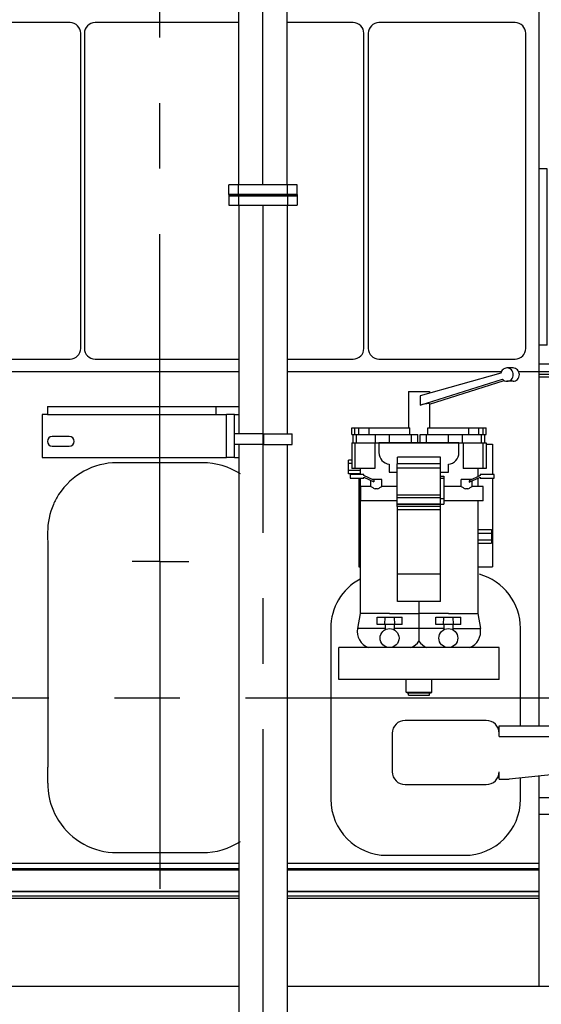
# Model space of a CAD drawing. Header units: millimetres. Extents: x 0 to 1189, y 0 to 841.
# Tile 8 of 160: x 444 to 483, y 254 to 327. Entities that reach past the tile are written whole.
import ezdxf
from ezdxf.enums import TextEntityAlignment as Align

# ---------------------------------------------------------------- set-up
doc = ezdxf.new("R2010")
doc.units = ezdxf.units.MM
doc.header["$LTSCALE"] = 65.395
doc.linetypes.add('CENTER', pattern=[0.6, 0.375, -0.075, 0.075, -0.075])
doc.layers.get('0').update_dxf_attribs({"linetype": 'CONTINUOUS'})
for name, color, linetype in [('1907_060000_TLKGS_KGS_V_ABL1190', 7, 'CONTINUOUS'), ('1907_061000_TLKGS_KGS_V_ABL1191', 7, 'CONTINUOUS'), ('1907_153200_01_ABL1201', 7, 'CONTINUOUS'), ('1907_153200_01_T1_PBL1485', 7, 'CONTINUOUS'), ('1907_153200_84_ABL1435', 7, 'CONTINUOUS'), ('1907_153200_84_T1_PBL1466', 7, 'CONTINUOUS'), ('1907_153700_15_ABL1396', 7, 'CONTINUOUS'), ('1907_153700_15_T1_PBL1398', 7, 'CONTINUOUS'), ('1907_153700_15_T2_PBL1404', 7, 'CONTINUOUS'), ('1907_153700_15_T3_PBL1397', 7, 'CONTINUOUS'), ('1907_153701_05_AC_PBL1400', 7, 'CONTINUOUS'), ('1907_153701_05_AC_PBL1401', 7, 'CONTINUOUS'), ('1997_030000_TLKGS_V_ABL1175', 7, 'CONTINUOUS'), ('1997_100000_TLKGS_V_ABL1176', 7, 'CONTINUOUS'), ('1997_200000_TLKGS_V_ABL1229', 7, 'CONTINUOUS'), ('9M32C_GENSET_GENERATOR_ABL1129', 7, 'CONTINUOUS'), ('EN1092-1-01A-DN80-PN16_PBL1468', 7, 'CONTINUOUS'), ('EN1092-1-01A-DN80-PN16_PBL1469', 7, 'CONTINUOUS'), ('links_23_VBL1126', 7, 'CONTINUOUS'), ('N4011-C128X91_PBL1433', 7, 'CONTINUOUS'), ('N4011-C128X91_PBL1436', 7, 'CONTINUOUS'), ('N4251-B128X90_PBL1434', 7, 'CONTINUOUS')]:
    doc.layers.add(name, color=color, linetype=linetype)
doc.styles.get("Standard").update_dxf_attribs({"font": 'txt', "width": 0.6})
doc.dimstyles.new('DIMSTYLE_2', dxfattribs={"dimtxt": 3.5, "dimasz": 3.5, "dimexe": 1.8, "dimexo": 0, "dimgap": 0.875, "dimtad": 1, "dimlfac": 25, "dimdsep": 46, "dimtxsty": 'STANDARD', "dimblk": '_FILLED', "dimblk1": '_FILLED', "dimblk2": '_FILLED', "dimcen": 0.09, "dimadec": 0, "dimazin": 0, "dimtp": 2, "dimtm": 2, "dimtfac": 1, "dimtofl": 0, "dimtmove": 0, "dimatfit": 3, "dimldrblk": '_FILLED', "dimfxl": 1, "dimtolj": 1, "dimarcsym": 0})

# ---------------------------------------------------------------- blocks, each defined once
blk = doc.blocks.new('_FILLED')
at = {"color": 0, "linetype": 'BYBLOCK'}
blk.add_solid([(0, 0), (-1, 0.167), (-1, -0.167)], dxfattribs=at)
blk = doc.blocks.new('*D13')
at = {"color": 2, "linetype": 'CONTINUOUS'}
for p, q in [((515.38, 273.72), (515.38, 192.836)), ((284.42, 259.713), (284.42, 192.836)), ((284.42, 194.636), (399.9, 194.636)), ((515.38, 194.636), (399.9, 194.636))]:
    blk.add_line(p, q, dxfattribs=at)
at = {"color": 2, "linetype": 'CONTINUOUS', "xscale": 3.5, "yscale": 3.5, "zscale": 3.5, "rotation": 180}
blk.add_blockref('_FILLED', (284.42, 194.636), dxfattribs=at)
at = {"color": 2, "linetype": 'CONTINUOUS', "xscale": 3.5, "yscale": 3.5, "zscale": 3.5}
blk.add_blockref('_FILLED', (515.38, 194.636), dxfattribs=at)
at = {"color": 2, "linetype": 'CONTINUOUS', "width": 0.672619}
blk.add_text('5774', height=3.5, dxfattribs=at).set_placement((399.9, 195.511), align=Align.CENTER)
blk = doc.blocks.new('9M32C_GENSET_KPL_GRUNDRAHMEN_T1_PBL1128', base_point=(292.36, 229.836))
at = {"layer": '9M32C_GENSET_KPL_GRUNDRAHMEN_T1_PBL1128', "color": 7, "linetype": 'CONTINUOUS'}
for p, q in [((101.34, 255.036), (459.94, 255.036)), ((463.54, 255.036), (483.34, 255.036))]:
    blk.add_line(p, q, dxfattribs=at)
blk = doc.blocks.new('9M32C_GENSET_KPL_GRUNDRAHMEN_ABL1127', base_point=(292.36, 229.836))
at = {"layer": '9M32C_GENSET_KPL_GRUNDRAHMEN_T1_PBL1128'}
blk.add_blockref('9M32C_GENSET_KPL_GRUNDRAHMEN_T1_PBL1128', (292.36, 229.836), dxfattribs=at)
blk = doc.blocks.new('9M32C_GENSET_GENERATOR_T1_PBL1130', base_point=(314.683, 304.574))
at = {"layer": '9M32C_GENSET_GENERATOR_T1_PBL1130', "color": 2, "linetype": 'CENTER'}
blk.add_line((107.3, 276.636), (522.066, 276.636), dxfattribs=at)
blk = doc.blocks.new('9M32C_GENSET_GENERATOR_ABL1129', base_point=(314.683, 304.574))
at = {"layer": '9M32C_GENSET_GENERATOR_T1_PBL1130'}
blk.add_blockref('9M32C_GENSET_GENERATOR_T1_PBL1130', (314.683, 304.574), dxfattribs=at)
blk = doc.blocks.new('N4011-C128X91_PBL1433', base_point=(461.74, 313.876))
at = {"layer": 'N4011-C128X91_PBL1433', "color": 7, "linetype": 'CONTINUOUS'}
for p, q in [((459.18, 314.236), (464.3, 314.236)), ((459.18, 314.236), (459.18, 313.516)), ((464.3, 314.236), (464.3, 313.516)), ((459.18, 313.516), (464.3, 313.516))]:
    blk.add_line(p, q, dxfattribs=at)
at = {"layer": 'N4011-C128X91_PBL1433', "color": 9, "linetype": 'CONTINUOUS'}
for p, q in [((459.9, 314.236), (459.9, 313.516)), ((463.58, 314.236), (463.58, 313.516))]:
    blk.add_line(p, q, dxfattribs=at)
blk = doc.blocks.new('1907_153200_01_T1_PBL1485', base_point=(461.74, 274.236))
at = {"layer": '1907_153200_01_T1_PBL1485', "color": 7, "linetype": 'CONTINUOUS'}
for p, q in [((459.94, 313.516), (459.94, 296.396)), ((463.54, 313.516), (463.54, 296.396)), ((459.94, 295.596), (459.94, 250.236)), ((463.54, 295.596), (463.54, 250.236))]:
    blk.add_line(p, q, dxfattribs=at)
at = {"layer": '1907_153200_01_T1_PBL1485', "color": 2, "linetype": 'CENTER'}
blk.add_line((461.74, 313.516), (461.74, 250.236), dxfattribs=at)
blk = doc.blocks.new('1907_153200_01_ABL1201', base_point=(461.74, 274.236))
at = {"layer": '1907_153200_01_T1_PBL1485'}
blk.add_blockref('1907_153200_01_T1_PBL1485', (461.74, 274.236), dxfattribs=at)
at = {"layer": 'N4011-C128X91_PBL1433'}
blk.add_blockref('N4011-C128X91_PBL1433', (461.74, 313.876), dxfattribs=at)
blk = doc.blocks.new('1907_153700_15_T3_PBL1397', base_point=(459.3, 296.236))
at = {"layer": '1907_153700_15_T3_PBL1397', "color": 7, "linetype": 'CONTINUOUS'}
for p, q in [((459.6, 297.836), (459, 297.836)), ((459, 294.636), (459, 297.836)), ((459.6, 294.636), (459.6, 297.836)), ((459.6, 294.636), (459, 294.636))]:
    blk.add_line(p, q, dxfattribs=at)
blk = doc.blocks.new('1907_153700_15_T1_PBL1398', base_point=(452.57, 296.236))
at = {"layer": '1907_153700_15_T1_PBL1398', "color": 7, "linetype": 'CONTINUOUS'}
for p, q in [((445.6, 297.836), (445.2, 297.836)), ((445.2, 297.836), (445.2, 294.636)), ((447.24, 296.196), (445.96, 296.196)), ((445.96, 295.476), (447.24, 295.476)), ((445.2, 294.636), (459, 294.636)), ((459.6, 294.636), (459.94, 294.636))]:
    blk.add_line(p, q, dxfattribs=at)
for centre, start, end in [((445.96, 295.836), 90, 270), ((447.24, 295.836), 270, 90)]:
    blk.add_arc(centre, 0.36, start, end, dxfattribs=at)
blk = doc.blocks.new('1907_153700_15_T2_PBL1404', base_point=(452.77, 298.136))
at = {"layer": '1907_153700_15_T2_PBL1404', "color": 7, "linetype": 'CONTINUOUS'}
for p, q in [((445.6, 298.436), (459.94, 298.436)), ((445.6, 298.436), (445.6, 297.836)), ((458.2, 298.436), (458.2, 297.836)), ((445.6, 297.836), (459, 297.836)), ((459.6, 297.836), (459.94, 297.836))]:
    blk.add_line(p, q, dxfattribs=at)
blk = doc.blocks.new('1907_153700_15_ABL1396', base_point=(452.57, 296.536))
at = {"layer": '1907_153700_15_T1_PBL1398'}
blk.add_blockref('1907_153700_15_T1_PBL1398', (452.57, 296.236), dxfattribs=at)
at = {"layer": '1907_153700_15_T2_PBL1404'}
blk.add_blockref('1907_153700_15_T2_PBL1404', (452.77, 298.136), dxfattribs=at)
at = {"layer": '1907_153700_15_T3_PBL1397'}
blk.add_blockref('1907_153700_15_T3_PBL1397', (459.3, 296.236), dxfattribs=at)
blk = doc.blocks.new('1907_153701_05_AC_PBL1400', base_point=(460.66, 295.996))
at = {"layer": '1907_153701_05_AC_PBL1400', "color": 7, "linetype": 'CONTINUOUS'}
for p, q in [((461.72, 296.396), (459.6, 296.396)), ((461.72, 296.396), (461.72, 295.596)), ((461.72, 295.596), (459.6, 295.596))]:
    blk.add_line(p, q, dxfattribs=at)
blk = doc.blocks.new('1907_153701_05_AC_PBL1401', base_point=(462.86, 295.996))
at = {"layer": '1907_153701_05_AC_PBL1401', "color": 7, "linetype": 'CONTINUOUS'}
for p, q in [((461.8, 296.396), (463.92, 296.396)), ((461.8, 295.596), (461.8, 296.396)), ((463.92, 295.596), (463.92, 296.396)), ((461.8, 295.596), (463.92, 295.596))]:
    blk.add_line(p, q, dxfattribs=at)
blk = doc.blocks.new('N4251-B128X90_PBL1434', base_point=(461.74, 314.276))
at = {"layer": 'N4251-B128X90_PBL1434', "color": 7, "linetype": 'CONTINUOUS'}
for p, q in [((459.18, 314.316), (464.3, 314.316)), ((459.18, 314.316), (459.18, 314.236)), ((459.18, 314.236), (464.3, 314.236)), ((464.3, 314.316), (464.3, 314.236))]:
    blk.add_line(p, q, dxfattribs=at)
at = {"layer": 'N4251-B128X90_PBL1434', "color": 9, "linetype": 'CONTINUOUS'}
for p, q in [((459.9, 314.316), (459.9, 314.236)), ((463.58, 314.316), (463.58, 314.236))]:
    blk.add_line(p, q, dxfattribs=at)
blk = doc.blocks.new('N4011-C128X91_PBL1436', base_point=(461.74, 314.676))
at = {"layer": 'N4011-C128X91_PBL1436', "color": 7, "linetype": 'CONTINUOUS'}
for p, q in [((464.3, 315.036), (459.18, 315.036)), ((459.18, 314.316), (459.18, 315.036)), ((464.3, 314.316), (464.3, 315.036)), ((464.3, 314.316), (459.18, 314.316))]:
    blk.add_line(p, q, dxfattribs=at)
at = {"layer": 'N4011-C128X91_PBL1436', "color": 9, "linetype": 'CONTINUOUS'}
for p, q in [((459.9, 314.316), (459.9, 315.036)), ((463.58, 314.316), (463.58, 315.036))]:
    blk.add_line(p, q, dxfattribs=at)
blk = doc.blocks.new('1907_153200_84_T1_PBL1466', base_point=(467.151, 339.516))
at = {"layer": '1907_153200_84_T1_PBL1466', "color": 7, "linetype": 'CONTINUOUS'}
for p, q in [((466.594, 363.996), (474.362, 363.996)), ((466.594, 360.396), (474.362, 360.396)), ((459.94, 356.196), (459.94, 356.197)), ((459.94, 329.436), (459.94, 356.196)), ((463.54, 329.436), (463.54, 356.197)), ((459.94, 315.036), (459.94, 328.636)), ((463.54, 315.036), (463.54, 328.636))]:
    blk.add_line(p, q, dxfattribs=at)
at = {"layer": '1907_153200_84_T1_PBL1466', "color": 2, "linetype": 'CENTER'}
for p, q in [((466.594, 362.196), (474.362, 362.196)), ((461.74, 315.036), (461.74, 356.196))]:
    blk.add_line(p, q, dxfattribs=at)
at = {"layer": '1907_153200_84_T1_PBL1466', "color": 9, "linetype": 'CONTINUOUS'}
blk.add_line((459.94, 356.196), (463.54, 356.196), dxfattribs=at)
at = {"layer": '1907_153200_84_T1_PBL1466', "color": 7, "linetype": 'CONTINUOUS'}
blk.add_arc((474.362, 362.196), 1.8, 270, 90, dxfattribs=at)
for points, knots in [([(459.94, 356.197), (459.94, 357.189), (460.255, 359.157), (461.441, 361.332), (462.79, 362.667), (463.957, 363.419), (465.242, 363.889), (466.146, 363.996), (466.594, 363.996)], [0, 0, 0, 0, 0.262582, 0.51699, 0.640629, 0.761866, 0.881377, 1, 1, 1, 1]), ([(463.54, 356.197), (463.54, 356.784), (463.72, 357.938), (464.505, 359.438), (465.542, 360.323), (466.487, 360.68), (466.975, 360.74), (467.216, 360.74)], [0, 0, 0, 0, 0.27337, 0.533467, 0.773548, 0.887863, 1, 1, 1, 1]), ([(463.54, 356.197), (463.54, 356.77), (463.708, 357.875), (464.413, 359.267), (465.298, 360.057), (466.052, 360.35), (466.417, 360.396), (466.594, 360.396)], [0, 0, 0, 0, 0.302131, 0.577731, 0.807993, 0.907095, 1, 1, 1, 1])]:
    blk.add_open_spline(points, degree=3, knots=knots, dxfattribs=at)
at = {"layer": '1907_153200_84_T1_PBL1466', "color": 9, "linetype": 'CONTINUOUS'}
for points, knots in [([(466.594, 363.996), (466.707, 363.996), (466.952, 363.924), (467.249, 363.647), (467.475, 363.242), (467.619, 362.744), (467.669, 362.196), (467.619, 361.648), (467.476, 361.151), (467.312, 360.86), (467.216, 360.74)], [0, 0, 0, 0, 0.088695, 0.190939, 0.311933, 0.449139, 0.595469, 0.7418, 0.879006, 1, 1, 1, 1]), ([(471.888, 363.996), (472.001, 363.996), (472.246, 363.924), (472.543, 363.647), (472.77, 363.242), (472.914, 362.744), (472.963, 362.196), (472.914, 361.648), (472.77, 361.151), (472.607, 360.86), (472.51, 360.74)], [0, 0, 0, 0, 0.088695, 0.190939, 0.311933, 0.449139, 0.595469, 0.7418, 0.879006, 1, 1, 1, 1]), ([(467.216, 360.74), (467.134, 360.639), (466.952, 360.468), (466.707, 360.396), (466.594, 360.396)], [0, 0, 0, 0, 0.53548, 1, 1, 1, 1]), ([(472.51, 360.74), (472.428, 360.639), (472.246, 360.468), (472.001, 360.396), (471.888, 360.396)], [0, 0, 0, 0, 0.53548, 1, 1, 1, 1])]:
    blk.add_open_spline(points, degree=3, knots=knots, dxfattribs=at)
at = {"layer": '1907_153200_84_T1_PBL1466', "color": 2, "linetype": 'CENTER'}
blk.add_open_spline([(461.74, 356.196), (461.744, 356.245), (461.751, 356.342), (461.763, 356.488), (461.774, 356.633), (461.786, 356.779), (461.796, 356.9), (461.803, 356.998), (461.809, 357.07), (461.814, 357.131), (461.818, 357.18), (461.821, 357.216), (461.823, 357.253), (461.826, 357.283), (461.828, 357.307), (461.829, 357.322), (461.83, 357.334), (461.831, 357.344), (461.831, 357.351), (461.832, 357.356), (461.832, 357.359), (461.832, 357.362), (461.833, 357.364), (461.833, 357.367), (461.835, 357.372), (461.836, 357.379), (461.839, 357.388), (461.841, 357.4), (461.845, 357.414), (461.851, 357.438), (461.858, 357.467), (461.866, 357.502), (461.875, 357.537), (461.886, 357.584), (461.901, 357.642), (461.918, 357.712), (461.94, 357.805), (461.969, 357.922), (461.998, 358.039), (462.02, 358.132), (462.037, 358.203), (462.052, 358.261), (462.063, 358.308), (462.072, 358.343), (462.08, 358.378), (462.087, 358.407), (462.093, 358.43), (462.097, 358.445), (462.1, 358.457), (462.102, 358.465), (462.103, 358.473), (462.105, 358.478), (462.105, 358.481), (462.106, 358.483), (462.107, 358.485), (462.108, 358.487), (462.11, 358.492), (462.113, 358.499), (462.116, 358.507), (462.121, 358.518), (462.127, 358.531), (462.136, 358.553), (462.148, 358.58), (462.162, 358.612), (462.175, 358.644), (462.194, 358.687), (462.217, 358.741), (462.245, 358.806), (462.282, 358.892), (462.328, 359), (462.375, 359.107), (462.412, 359.194), (462.439, 359.258), (462.463, 359.312), (462.481, 359.355), (462.495, 359.387), (462.509, 359.42), (462.521, 359.447), (462.53, 359.468), (462.536, 359.482), (462.54, 359.492), (462.544, 359.501), (462.547, 359.507), (462.549, 359.512), (462.55, 359.515), (462.551, 359.517), (462.552, 359.518), (462.553, 359.521), (462.556, 359.525), (462.56, 359.531), (462.565, 359.538), (462.571, 359.548), (462.579, 359.56), (462.592, 359.579), (462.608, 359.603), (462.627, 359.632), (462.646, 359.661), (462.672, 359.699), (462.703, 359.747), (462.742, 359.805), (462.792, 359.882), (462.856, 359.978), (462.92, 360.074), (462.971, 360.151), (463.009, 360.208), (463.041, 360.256), (463.066, 360.295), (463.085, 360.324), (463.101, 360.348), (463.114, 360.367), (463.123, 360.381), (463.133, 360.396), (463.141, 360.408), (463.147, 360.417), (463.151, 360.423), (463.154, 360.428), (463.157, 360.432), (463.159, 360.435), (463.16, 360.437), (463.161, 360.439), (463.163, 360.44), (463.165, 360.442), (463.167, 360.445), (463.17, 360.448), (463.174, 360.452), (463.179, 360.456), (463.186, 360.464), (463.196, 360.474), (463.207, 360.485), (463.219, 360.497), (463.234, 360.513), (463.253, 360.532), (463.276, 360.555), (463.306, 360.586), (463.344, 360.625), (463.39, 360.671), (463.451, 360.733), (463.527, 360.811), (463.604, 360.888), (463.665, 360.95), (463.71, 360.996), (463.749, 361.035), (463.779, 361.066), (463.802, 361.089), (463.821, 361.109), (463.836, 361.124), (463.848, 361.136), (463.859, 361.147), (463.869, 361.157), (463.876, 361.165), (463.881, 361.17), (463.885, 361.174), (463.888, 361.176), (463.89, 361.179), (463.892, 361.181), (463.893, 361.182), (463.895, 361.183), (463.897, 361.185), (463.9, 361.187), (463.903, 361.189), (463.908, 361.192), (463.913, 361.195), (463.922, 361.201), (463.933, 361.208), (463.946, 361.217), (463.959, 361.225), (463.976, 361.237), (463.998, 361.251), (464.024, 361.269), (464.059, 361.292), (464.102, 361.321), (464.154, 361.355), (464.224, 361.401), (464.311, 361.459), (464.398, 361.517), (464.467, 361.563), (464.52, 361.597), (464.563, 361.626), (464.598, 361.649), (464.624, 361.666), (464.646, 361.681), (464.663, 361.692), (464.676, 361.701), (464.689, 361.71), (464.7, 361.717), (464.709, 361.723), (464.714, 361.726), (464.719, 361.729), (464.722, 361.731), (464.725, 361.733), (464.727, 361.735), (464.728, 361.736), (464.73, 361.736), (464.732, 361.737), (464.735, 361.738), (464.739, 361.74), (464.744, 361.741), (464.75, 361.744), (464.759, 361.747), (464.771, 361.752), (464.785, 361.757), (464.799, 361.762), (464.818, 361.769), (464.842, 361.778), (464.87, 361.789), (464.908, 361.803), (464.955, 361.821), (465.011, 361.843), (465.087, 361.871), (465.181, 361.907), (465.276, 361.942), (465.351, 361.971), (465.408, 361.992), (465.455, 362.01), (465.493, 362.024), (465.521, 362.035), (465.545, 362.044), (465.564, 362.051), (465.578, 362.057), (465.592, 362.062), (465.604, 362.066), (465.613, 362.07), (465.619, 362.072), (465.624, 362.074), (465.627, 362.075), (465.63, 362.076), (465.632, 362.077), (465.633, 362.078), (465.634, 362.078), (465.635, 362.078), (465.637, 362.078), (465.639, 362.079), (465.642, 362.079), (465.646, 362.079), (465.651, 362.08), (465.657, 362.081), (465.667, 362.082), (465.679, 362.084), (465.694, 362.085), (465.709, 362.087), (465.729, 362.09), (465.754, 362.093), (465.784, 362.096), (465.824, 362.101), (465.874, 362.108), (465.934, 362.115), (465.994, 362.122), (466.054, 362.13), (466.134, 362.14), (466.234, 362.152), (466.354, 362.167), (466.474, 362.182), (466.554, 362.191), (466.594, 362.196)], degree=3, knots=[0, 0, 0, 0, 0.015625, 0.03125, 0.046875, 0.0625, 0.078125, 0.085938, 0.09375, 0.101562, 0.105469, 0.109375, 0.113281, 0.117188, 0.119141, 0.121094, 0.12207, 0.123047, 0.124023, 0.124512, 0.124756, 0.125, 0.125244, 0.125488, 0.125977, 0.126953, 0.12793, 0.128906, 0.130859, 0.132812, 0.136719, 0.140625, 0.144531, 0.148438, 0.15625, 0.164062, 0.171875, 0.1875, 0.203125, 0.210938, 0.21875, 0.226562, 0.230469, 0.234375, 0.238281, 0.242188, 0.244141, 0.246094, 0.24707, 0.248047, 0.249023, 0.249512, 0.249756, 0.25, 0.250244, 0.250488, 0.250977, 0.251953, 0.25293, 0.253906, 0.255859, 0.257812, 0.261719, 0.265625, 0.269531, 0.273438, 0.28125, 0.289062, 0.296875, 0.3125, 0.328125, 0.335938, 0.34375, 0.351562, 0.355469, 0.359375, 0.363281, 0.367188, 0.369141, 0.371094, 0.37207, 0.373047, 0.374023, 0.374512, 0.374756, 0.375, 0.375244, 0.375488, 0.375977, 0.376953, 0.37793, 0.378906, 0.380859, 0.382812, 0.386719, 0.390625, 0.394531, 0.398438, 0.40625, 0.414062, 0.421875, 0.4375, 0.453125, 0.460938, 0.46875, 0.476562, 0.480469, 0.484375, 0.488281, 0.490234, 0.492188, 0.494141, 0.496094, 0.49707, 0.498047, 0.498535, 0.499023, 0.499512, 0.499756, 0.5, 0.500244, 0.500488, 0.500977, 0.501465, 0.501953, 0.50293, 0.503906, 0.505859, 0.507812, 0.509766, 0.511719, 0.515625, 0.519531, 0.523438, 0.53125, 0.539062, 0.546875, 0.5625, 0.578125, 0.585938, 0.59375, 0.601562, 0.605469, 0.609375, 0.613281, 0.615234, 0.617188, 0.619141, 0.621094, 0.62207, 0.623047, 0.623535, 0.624023, 0.624512, 0.624756, 0.625, 0.625244, 0.625488, 0.625977, 0.626465, 0.626953, 0.62793, 0.628906, 0.630859, 0.632812, 0.634766, 0.636719, 0.640625, 0.644531, 0.648438, 0.65625, 0.664062, 0.671875, 0.6875, 0.703125, 0.710938, 0.71875, 0.726562, 0.730469, 0.734375, 0.738281, 0.740234, 0.742188, 0.744141, 0.746094, 0.74707, 0.748047, 0.748535, 0.749023, 0.749512, 0.749756, 0.75, 0.750244, 0.750488, 0.750977, 0.751465, 0.751953, 0.75293, 0.753906, 0.755859, 0.757812, 0.759766, 0.761719, 0.765625, 0.769531, 0.773438, 0.78125, 0.789062, 0.796875, 0.8125, 0.828125, 0.835938, 0.84375, 0.851562, 0.855469, 0.859375, 0.863281, 0.865234, 0.867188, 0.869141, 0.871094, 0.87207, 0.873047, 0.873535, 0.874023, 0.874512, 0.874756, 0.874878, 0.875, 0.875122, 0.875244, 0.875488, 0.875977, 0.876465, 0.876953, 0.87793, 0.878906, 0.880859, 0.882812, 0.884766, 0.886719, 0.890625, 0.894531, 0.898438, 0.90625, 0.914062, 0.921875, 0.929688, 0.9375, 0.953125, 0.96875, 0.984375, 1, 1, 1, 1], dxfattribs=at)
blk = doc.blocks.new('EN1092-1-01A-DN80-PN16_PBL1468', base_point=(469.749, 358.556))
at = {"layer": 'EN1092-1-01A-DN80-PN16_PBL1468', "color": 7, "linetype": 'CONTINUOUS'}
for p, q in [((466.398, 358.956), (473.101, 358.956)), ((473.101, 358.156), (473.101, 358.956)), ((466.398, 358.156), (473.101, 358.156))]:
    blk.add_line(p, q, dxfattribs=at)
blk = doc.blocks.new('EN1092-1-01A-DN80-PN16_PBL1469', base_point=(469.101, 365.836))
at = {"layer": 'EN1092-1-01A-DN80-PN16_PBL1469', "color": 7, "linetype": 'CONTINUOUS'}
for p, q in [((473.101, 366.236), (465.101, 366.236)), ((465.101, 366.236), (465.101, 365.436)), ((473.101, 366.236), (473.101, 365.436)), ((473.101, 365.436), (465.101, 365.436))]:
    blk.add_line(p, q, dxfattribs=at)
blk = doc.blocks.new('T-STUECK-S-88_9X3_2-88_9X3_2_PBL1483', base_point=(469.151, 362.196))
at = {"layer": 'T-STUECK-S-88_9X3_2-88_9X3_2_PBL1483', "color": 7, "linetype": 'CONTINUOUS'}
for p, q in [((467.323, 365.436), (467.323, 363.996)), ((470.879, 365.436), (470.879, 364.118)), ((467.323, 360.396), (467.323, 358.956)), ((470.879, 360.276), (470.879, 358.956))]:
    blk.add_line(p, q, dxfattribs=at)
for points in [[(470.98, 363.996), (470.924, 364.045), (470.883, 364.106), (470.876, 364.125)], [(470.876, 360.269), (470.883, 360.287), (470.924, 360.348), (470.98, 360.396)]]:
    blk.add_lwpolyline(points, dxfattribs=at)
at = {"layer": 'T-STUECK-S-88_9X3_2-88_9X3_2_PBL1483', "color": 9, "linetype": 'CONTINUOUS'}
for points, knots in [([(470.358, 364.863), (470.242, 364.863), (469.993, 364.792), (469.528, 364.512), (469.217, 364.213), (469.023, 363.998)], [0, 0, 0, 0, 0.213813, 0.464161, 1, 1, 1, 1]), ([(470.878, 364.126), (470.876, 364.217), (470.86, 364.392), (470.779, 364.634), (470.61, 364.825), (470.442, 364.863), (470.358, 364.863)], [0, 0, 0, 0, 0.271606, 0.519241, 0.750247, 1, 1, 1, 1]), ([(469.023, 360.395), (469.217, 360.18), (469.528, 359.881), (469.993, 359.6), (470.242, 359.529), (470.358, 359.529)], [0, 0, 0, 0, 0.535839, 0.786187, 1, 1, 1, 1]), ([(470.358, 359.529), (470.442, 359.529), (470.61, 359.568), (470.78, 359.759), (470.86, 360.002), (470.876, 360.176), (470.878, 360.268)], [0, 0, 0, 0, 0.249693, 0.480674, 0.72834, 1, 1, 1, 1])]:
    blk.add_open_spline(points, degree=3, knots=knots, dxfattribs=at)
blk = doc.blocks.new('1907_153200_84_ABL1435', base_point=(466.771, 340.276))
at = {"layer": '1907_153200_84_T1_PBL1466'}
blk.add_blockref('1907_153200_84_T1_PBL1466', (467.151, 339.516), dxfattribs=at)
at = {"layer": 'EN1092-1-01A-DN80-PN16_PBL1468'}
blk.add_blockref('EN1092-1-01A-DN80-PN16_PBL1468', (469.749, 358.556), dxfattribs=at)
at = {"layer": 'EN1092-1-01A-DN80-PN16_PBL1469'}
blk.add_blockref('EN1092-1-01A-DN80-PN16_PBL1469', (469.101, 365.836), dxfattribs=at)
at = {"layer": 'N4011-C128X91_PBL1436'}
blk.add_blockref('N4011-C128X91_PBL1436', (461.74, 314.676), dxfattribs=at)
at = {"layer": 'T-STUECK-S-88_9X3_2-88_9X3_2_PBL1483'}
blk.add_blockref('T-STUECK-S-88_9X3_2-88_9X3_2_PBL1483', (469.151, 362.196), dxfattribs=at)
blk = doc.blocks.new('9M32C_GENSET_KPL_VERROHRUNG_ABL1133', base_point=(486.687, 287.936))
at = {"layer": '1907_153200_01_ABL1201'}
blk.add_blockref('1907_153200_01_ABL1201', (461.74, 274.236), dxfattribs=at)
at = {"layer": '1907_153200_84_ABL1435'}
blk.add_blockref('1907_153200_84_ABL1435', (466.771, 340.276), dxfattribs=at)
at = {"layer": '1907_153700_15_ABL1396'}
blk.add_blockref('1907_153700_15_ABL1396', (452.57, 296.536), dxfattribs=at)
at = {"layer": '1907_153701_05_AC_PBL1400'}
blk.add_blockref('1907_153701_05_AC_PBL1400', (460.66, 295.996), dxfattribs=at)
at = {"layer": '1907_153701_05_AC_PBL1401'}
blk.add_blockref('1907_153701_05_AC_PBL1401', (462.86, 295.996), dxfattribs=at)
at = {"layer": 'N4251-B128X90_PBL1434'}
blk.add_blockref('N4251-B128X90_PBL1434', (461.74, 314.276), dxfattribs=at)
blk = doc.blocks.new('1997_111000_12_SIMPLE1_T1_D_PBL1178', base_point=(370.28, 292.536))
at = {"layer": '1997_111000_12_SIMPLE1_T1_D_PBL1178', "color": 7, "linetype": 'CONTINUOUS'}
for p, q in [((482.42, 274.536), (482.42, 330.036)), ((459.94, 301.036), (271.54, 301.036)), ((479.579, 301.036), (463.54, 301.036)), ((482.42, 301.036), (480.894, 301.036)), ((482.42, 255.036), (482.42, 270.772)), ((259.94, 264.236), (459.94, 264.236)), ((463.54, 264.236), (482.42, 264.236)), ((259.94, 262.135), (459.94, 262.135)), ((463.54, 262.135), (482.42, 262.135)), ((259.94, 261.636), (459.94, 261.636)), ((463.54, 261.636), (482.42, 261.636))]:
    blk.add_line(p, q, dxfattribs=at)
at = {"layer": '1997_111000_12_SIMPLE1_T1_D_PBL1178', "color": 9, "linetype": 'CONTINUOUS'}
for p, q in [((259.94, 263.836), (459.94, 263.836)), ((259.94, 263.756), (459.94, 263.756)), ((463.54, 263.836), (482.42, 263.836)), ((463.54, 263.756), (482.42, 263.756)), ((259.94, 262.157), (459.94, 262.157)), ((259.94, 261.796), (459.94, 261.796)), ((463.54, 262.157), (482.42, 262.157)), ((463.54, 261.796), (482.42, 261.796))]:
    blk.add_line(p, q, dxfattribs=at)
blk = doc.blocks.new('1997_111000_12_SIMPLE1_D_ABL1177', base_point=(370.28, 292.536))
at = {"layer": '1997_111000_12_SIMPLE1_T1_D_PBL1178'}
blk.add_blockref('1997_111000_12_SIMPLE1_T1_D_PBL1178', (370.28, 292.536), dxfattribs=at)
blk = doc.blocks.new('1997_111200_08_SIMPLE1_T4_A_PBL1247', base_point=(483.42, 272.536))
at = {"layer": '1997_111200_08_SIMPLE1_T4_A_PBL1247', "color": 7, "linetype": 'CONTINUOUS'}
for p, q in [((478.46, 274.936), (472.38, 274.936)), ((479.42, 274.536), (495.42, 274.536)), ((479.42, 273.736), (479.42, 274.536)), ((495.42, 272.569), (495.42, 274.536)), ((471.42, 273.976), (471.42, 271.096)), ((494.99, 272.091), (480.18, 270.536)), ((479.42, 270.536), (479.42, 271.096)), ((472.38, 270.136), (478.46, 270.136)), ((479.42, 270.536), (480.18, 270.536))]:
    blk.add_line(p, q, dxfattribs=at)
at = {"layer": '1997_111200_08_SIMPLE1_T4_A_PBL1247', "color": 9, "linetype": 'CONTINUOUS'}
blk.add_line((479.42, 273.736), (495.42, 273.736), dxfattribs=at)
at = {"layer": '1997_111200_08_SIMPLE1_T4_A_PBL1247', "color": 7, "linetype": 'CONTINUOUS'}
for centre, radius, start, end in [((472.38, 273.976), 0.96, 90, 180), ((478.46, 273.976), 0.96, 0, 90), ((494.94, 272.569), 0.48, 275.993, 360), ((472.38, 271.096), 0.96, 180, 270), ((478.46, 271.096), 0.96, 270, 360)]:
    blk.add_arc(centre, radius, start, end, dxfattribs=at)
blk = doc.blocks.new('1997_111200_08_SIMPLE1_T3_A_PBL1304', base_point=(473.92, 275.436))
at = {"layer": '1997_111200_08_SIMPLE1_T3_A_PBL1304', "color": 7, "linetype": 'CONTINUOUS'}
for p, q in [((466.82, 281.836), (466.82, 269.036)), ((481.02, 274.536), (481.02, 281.836)), ((481.02, 269.036), (481.02, 270.625)), ((471.02, 264.836), (476.82, 264.836))]:
    blk.add_line(p, q, dxfattribs=at)
for centre, start, end in [((471.02, 281.836), 118.64939, 180), ((476.82, 281.836), 0, 74.32915), ((471.02, 269.036), 180, 270), ((476.82, 269.036), 270, 360)]:
    blk.add_arc(centre, 4.2, start, end, dxfattribs=at)
blk = doc.blocks.new('1997_111200_08_SIMPLE1_T12_A_PBL1313', base_point=(452.831, 279.636))
at = {"layer": '1997_111200_08_SIMPLE1_T12_A_PBL1313', "color": 7, "linetype": 'CONTINUOUS'}
for p, q in [((457.216, 294.236), (450.808, 294.236)), ((445.616, 289.03), (445.623, 287.845)), ((445.623, 287.845), (445.623, 271.437)), ((450.816, 265.036), (457.216, 265.036))]:
    blk.add_line(p, q, dxfattribs=at)
for centre, radius, start, end in [((450.824, 289.022), 5.214, 90.17319, 147.21732), ((457.216, 289.036), 5.2, 56.94948, 90), ((450.773, 289.055), 5.154, 147.21732, 156.50562), ((450.816, 289.036), 5.201, 156.50562, 180.06681), ((417.986, 270.835), 27.644, 358.77532, 1.24825), ((450.816, 270.236), 5.193, 179.91781, 203.63011), ((450.795, 270.176), 5.15, 203.11045, 212.14545), ((450.816, 270.236), 5.2, 212.5834, 270.00309), ((457.216, 270.236), 5.2, 270, 303.05338)]:
    blk.add_arc(centre, radius, start, end, dxfattribs=at)
blk = doc.blocks.new('1997_111200_08_SIMPLE1_T6_A_PBL1368', base_point=(454.068, 296.059))
at = {"layer": '1997_111200_08_SIMPLE1_T6_A_PBL1368', "color": 2, "linetype": 'CENTER'}
for q in [(454.016, 332.9), (451.935, 286.836), (456.202, 286.836), (454.016, 259.217)]:
    blk.add_line((454.016, 286.836), q, dxfattribs=at)
blk = doc.blocks.new('1997_111200_08_SIMPLE1_T7_A_PBL1417', base_point=(437.637, 314.596))
at = {"layer": '1997_111200_08_SIMPLE1_T7_A_PBL1417', "color": 7, "linetype": 'CONTINUOUS'}
for p, q in [((447.297, 327.196), (427.977, 327.196)), ((427.177, 326.396), (427.177, 302.796)), ((448.097, 302.796), (448.097, 326.396)), ((427.977, 301.996), (447.297, 301.996))]:
    blk.add_line(p, q, dxfattribs=at)
for centre, start, end in [((427.977, 326.396), 90, 180), ((447.297, 326.396), 0, 90), ((427.977, 302.796), 180, 270), ((447.297, 302.796), 270, 360)]:
    blk.add_arc(centre, 0.8, start, end, dxfattribs=at)
blk = doc.blocks.new('1997_111200_08_SIMPLE1_T7_A_PBL1418', base_point=(458.834, 314.596))
at = {"layer": '1997_111200_08_SIMPLE1_T7_A_PBL1418', "color": 7, "linetype": 'CONTINUOUS'}
for p, q in [((459.94, 327.196), (449.174, 327.196)), ((468.494, 327.196), (463.54, 327.196)), ((448.374, 326.396), (448.374, 302.796)), ((469.294, 302.796), (469.294, 326.396)), ((449.174, 301.996), (459.94, 301.996)), ((463.54, 301.996), (468.494, 301.996))]:
    blk.add_line(p, q, dxfattribs=at)
for centre, start, end in [((449.174, 326.396), 90, 180), ((468.494, 326.396), 0, 90), ((449.174, 302.796), 180, 270), ((468.494, 302.796), 270, 360)]:
    blk.add_arc(centre, 0.8, start, end, dxfattribs=at)
blk = doc.blocks.new('1997_111200_08_SIMPLE1_T8_A_PBL1419', base_point=(475.52, 314.596))
at = {"layer": '1997_111200_08_SIMPLE1_T8_A_PBL1419', "color": 7, "linetype": 'CONTINUOUS'}
for p, q in [((480.62, 327.196), (470.42, 327.196)), ((469.62, 326.396), (469.62, 302.796)), ((481.42, 302.796), (481.42, 326.396)), ((470.42, 301.996), (480.62, 301.996))]:
    blk.add_line(p, q, dxfattribs=at)
for centre, start, end in [((470.42, 326.396), 90, 180), ((480.62, 326.396), 0, 90), ((470.42, 302.796), 180, 270), ((480.62, 302.796), 270, 360)]:
    blk.add_arc(centre, 0.8, start, end, dxfattribs=at)
blk = doc.blocks.new('1997_111200_08_SIMPLE1_T11_A_PBL1422', base_point=(482.72, 309.636))
at = {"layer": '1997_111200_08_SIMPLE1_T11_A_PBL1422', "color": 7, "linetype": 'CONTINUOUS'}
for p, q in [((483.02, 316.236), (482.42, 316.236)), ((483.02, 303.036), (483.02, 316.236)), ((483.02, 303.036), (482.42, 303.036))]:
    blk.add_line(p, q, dxfattribs=at)
blk = doc.blocks.new('1997_111200_08_SIMPLE1_A_ABL1186', base_point=(377.34, 296.82))
at = {"layer": '1997_111200_08_SIMPLE1_T11_A_PBL1422'}
blk.add_blockref('1997_111200_08_SIMPLE1_T11_A_PBL1422', (482.72, 309.636), dxfattribs=at)
at = {"layer": '1997_111200_08_SIMPLE1_T12_A_PBL1313'}
blk.add_blockref('1997_111200_08_SIMPLE1_T12_A_PBL1313', (452.831, 279.636), dxfattribs=at)
at = {"layer": '1997_111200_08_SIMPLE1_T3_A_PBL1304'}
blk.add_blockref('1997_111200_08_SIMPLE1_T3_A_PBL1304', (473.92, 275.436), dxfattribs=at)
at = {"layer": '1997_111200_08_SIMPLE1_T4_A_PBL1247'}
blk.add_blockref('1997_111200_08_SIMPLE1_T4_A_PBL1247', (483.42, 272.536), dxfattribs=at)
at = {"layer": '1997_111200_08_SIMPLE1_T6_A_PBL1368'}
blk.add_blockref('1997_111200_08_SIMPLE1_T6_A_PBL1368', (454.068, 296.059), dxfattribs=at)
at = {"layer": '1997_111200_08_SIMPLE1_T7_A_PBL1417'}
blk.add_blockref('1997_111200_08_SIMPLE1_T7_A_PBL1417', (437.637, 314.596), dxfattribs=at)
at = {"layer": '1997_111200_08_SIMPLE1_T7_A_PBL1418'}
blk.add_blockref('1997_111200_08_SIMPLE1_T7_A_PBL1418', (458.834, 314.596), dxfattribs=at)
at = {"layer": '1997_111200_08_SIMPLE1_T8_A_PBL1419'}
blk.add_blockref('1997_111200_08_SIMPLE1_T8_A_PBL1419', (475.52, 314.596), dxfattribs=at)
blk = doc.blocks.new('1997_100000_TLKGS_V_ABL1176', base_point=(376.78, 305.676))
at = {"layer": '1997_111000_12_SIMPLE1_D_ABL1177'}
blk.add_blockref('1997_111000_12_SIMPLE1_D_ABL1177', (370.28, 292.536), dxfattribs=at)
at = {"layer": '1997_111200_08_SIMPLE1_A_ABL1186'}
blk.add_blockref('1997_111200_08_SIMPLE1_A_ABL1186', (377.34, 296.82), dxfattribs=at)
blk = doc.blocks.new('1997_252000_06_SIMPLE1_T1_X_PBL1290', base_point=(483.42, 277.876))
at = {"layer": '1997_252000_06_SIMPLE1_T1_X_PBL1290', "color": 7, "linetype": 'CONTINUOUS'}
for p, q in [((484.02, 301.037), (482.42, 301.037)), ((484.02, 274.536), (484.02, 301.037)), ((484.02, 300.637), (482.42, 300.637)), ((484.42, 279.135), (484.42, 274.536)), ((484.02, 254.716), (484.02, 270.939)), ((484.42, 270.981), (484.42, 260.036)), ((484.02, 260.036), (484.42, 260.036))]:
    blk.add_line(p, q, dxfattribs=at)
at = {"layer": '1997_252000_06_SIMPLE1_T1_X_PBL1290', "color": 9, "linetype": 'CONTINUOUS'}
for p, q in [((484.02, 300.837), (482.42, 300.837)), ((484.02, 270.056), (484.42, 270.056)), ((484.02, 269.143), (482.42, 269.143)), ((484.02, 267.894), (482.42, 267.894)), ((484.02, 268.324), (484.42, 268.324)), ((484.02, 262.836), (484.42, 262.836))]:
    blk.add_line(p, q, dxfattribs=at)
blk = doc.blocks.new('1997_252000_06_SIMPLE1_X_ABL1289', base_point=(483.42, 277.876))
at = {"layer": '1997_252000_06_SIMPLE1_T1_X_PBL1290'}
blk.add_blockref('1997_252000_06_SIMPLE1_T1_X_PBL1290', (483.42, 277.876), dxfattribs=at)
blk = doc.blocks.new('1997_200000_TLKGS_V_ABL1229', base_point=(381.314, 313.796))
at = {"layer": '1997_252000_06_SIMPLE1_X_ABL1289'}
blk.add_blockref('1997_252000_06_SIMPLE1_X_ABL1289', (483.42, 277.876), dxfattribs=at)
blk = doc.blocks.new('1997_030000_TLKGS_V_ABL1175', base_point=(387.799, 315.356))
at = {"layer": '1997_100000_TLKGS_V_ABL1176'}
blk.add_blockref('1997_100000_TLKGS_V_ABL1176', (376.78, 305.676), dxfattribs=at)
at = {"layer": '1997_200000_TLKGS_V_ABL1229'}
blk.add_blockref('1997_200000_TLKGS_V_ABL1229', (381.314, 313.796), dxfattribs=at)
blk = doc.blocks.new('1907_766000_07_SIMPLE1_T1_X_PBL1236', base_point=(474.179, 289.074))
at = {"layer": '1907_766000_07_SIMPLE1_T1_X_PBL1236', "color": 7, "linetype": 'CONTINUOUS'}
for p, q in [((479.55, 300.953), (473.512, 299.242)), ((480.465, 301.332), (480.009, 301.332)), ((473.512, 298.542), (479.669, 300.485)), ((474.197, 298.614), (479.806, 300.384)), ((480.465, 300.332), (480.009, 300.332)), ((472.642, 299.561), (474.197, 299.561)), ((472.642, 299.561), (472.642, 296.856)), ((474.197, 299.561), (474.197, 299.437)), ((473.512, 299.242), (473.512, 298.542)), ((474.197, 298.66), (474.197, 296.856)), ((468.398, 296.856), (472.748, 296.856)), ((468.398, 296.356), (468.398, 296.856)), ((468.608, 296.356), (468.608, 296.856)), ((469.692, 296.356), (469.692, 296.856)), ((472.748, 296.356), (472.748, 296.856)), ((474.092, 296.856), (478.441, 296.856)), ((474.092, 296.356), (474.092, 296.856)), ((477.148, 296.356), (477.148, 296.856)), ((478.231, 296.356), (478.231, 296.856)), ((478.441, 296.356), (478.441, 296.856)), ((468.39, 295.716), (478.449, 295.716)), ((468.39, 295.716), (468.39, 293.796)), ((468.398, 296.356), (473.34, 296.356)), ((468.499, 295.716), (468.499, 296.356)), ((470.116, 295.716), (470.116, 293.796)), ((476.415, 295.716), (470.426, 295.716)), ((470.426, 295.716), (470.426, 294.996)), ((473.34, 295.716), (473.34, 296.356)), ((473.499, 296.356), (478.441, 296.356)), ((473.499, 295.716), (473.499, 296.356)), ((476.413, 294.996), (476.415, 295.716)), ((476.724, 295.716), (476.724, 293.796)), ((478.341, 295.716), (478.341, 296.356)), ((478.449, 295.716), (478.449, 293.796)), ((478.449, 295.636), (478.92, 295.636)), ((478.92, 295.636), (478.92, 293.348)), ((468.39, 294.424), (468.14, 294.424)), ((468.14, 293.408), (468.14, 294.424)), ((475.02, 294.65), (471.82, 294.65)), ((471.82, 294.15), (471.82, 294.65)), ((475.02, 294.15), (475.02, 294.65)), ((468.39, 294.17), (468.14, 294.17)), ((469.02, 293.662), (468.14, 293.662)), ((470.116, 293.796), (468.39, 293.796)), ((469.02, 293.796), (469.02, 293.348)), ((471.2, 294.12), (471.2, 293.517)), ((471.2, 293.517), (471.8, 293.517)), ((475.04, 294.15), (471.8, 294.15)), ((471.8, 290.97), (471.8, 294.15)), ((475.04, 293.827), (471.8, 293.827)), ((475.04, 290.97), (475.04, 294.15)), ((475.04, 293.517), (475.62, 293.517)), ((475.62, 293.517), (475.62, 294.12)), ((478.449, 293.796), (476.724, 293.796)), ((477.82, 293.796), (477.82, 293.184)), ((469.02, 293.408), (468.14, 293.408)), ((469.3, 293.348), (468.26, 293.348)), ((468.26, 293.348), (468.26, 293.088)), ((468.26, 293.088), (469.3, 293.088)), ((468.92, 293.408), (468.92, 293.348)), ((468.92, 293.088), (468.92, 286.436)), ((469.02, 293.088), (469.02, 282.951)), ((469.3, 293.268), (469.3, 293.348)), ((470.033, 292.926), (469.3, 293.268)), ((469.3, 293.158), (470.033, 292.815)), ((469.3, 293.088), (469.3, 293.158)), ((469.82, 292.468), (469.82, 292.915)), ((470.64, 292.988), (469.9, 292.988)), ((470.033, 292.926), (470.033, 292.815)), ((470.64, 292.468), (470.64, 292.988)), ((475.04, 293.239), (475.28, 293.239)), ((475.28, 293.239), (475.28, 291.131)), ((477.4, 292.988), (476.58, 292.988)), ((476.58, 292.468), (476.58, 292.988)), ((478, 293.268), (477.186, 292.888)), ((477.186, 292.778), (478, 293.158)), ((477.186, 292.888), (477.186, 292.778)), ((477.4, 292.468), (477.4, 292.878)), ((477.82, 293.074), (477.82, 292.468)), ((479.04, 293.348), (478, 293.348)), ((478, 293.348), (478, 293.268)), ((478, 293.158), (478, 293.088)), ((478, 293.088), (479.04, 293.088)), ((478.92, 293.088), (478.92, 286.436)), ((479.04, 293.088), (479.04, 293.348)), ((469.82, 292.468), (469.08, 292.468)), ((469.08, 291.388), (469.08, 292.468)), ((470.327, 292.293), (470.132, 292.293)), ((471.8, 292.468), (470.64, 292.468)), ((476.58, 292.468), (475.28, 292.468)), ((477.087, 292.293), (476.892, 292.293)), ((478.22, 292.468), (477.4, 292.468)), ((478.22, 291.388), (478.22, 292.468)), ((471.8, 291.388), (469.08, 291.388)), ((475.04, 291.797), (471.8, 291.797)), ((475.04, 291.606), (471.8, 291.606)), ((475.04, 291.557), (475.28, 291.557)), ((478.22, 291.388), (475.28, 291.388)), ((477.82, 291.388), (477.82, 282.951)), ((475.04, 291.098), (471.8, 291.098)), ((475.04, 290.97), (471.8, 290.97)), ((471.82, 283.836), (471.82, 290.97)), ((475.02, 283.836), (475.02, 290.97)), ((475.04, 291.131), (475.28, 291.131)), ((477.82, 289.224), (478.86, 289.224)), ((478.86, 289.224), (478.86, 288.208)), ((477.82, 288.97), (478.86, 288.97)), ((477.82, 288.462), (478.86, 288.462)), ((477.82, 288.208), (478.86, 288.208)), ((468.92, 286.436), (469.02, 286.436)), ((477.82, 286.436), (478.92, 286.436)), ((475.02, 285.899), (471.82, 285.899)), ((475.02, 283.836), (471.82, 283.836)), ((473.42, 283.836), (473.42, 282.951)), ((469.02, 282.951), (468.82, 281.816)), ((471.22, 282.951), (469.02, 282.951)), ((470.28, 282.676), (472.16, 282.676)), ((470.28, 282.116), (470.28, 282.676)), ((470.861, 282.676), (470.839, 282.116)), ((471.22, 282.951), (473.42, 282.951)), ((471.601, 282.116), (471.578, 282.676)), ((472.16, 282.116), (472.16, 282.676)), ((475.62, 282.951), (473.42, 282.951)), ((473.42, 282.951), (473.42, 281.816)), ((474.68, 282.676), (476.56, 282.676)), ((474.68, 282.116), (474.68, 282.676)), ((475.261, 282.676), (475.239, 282.116)), ((475.62, 282.951), (477.82, 282.951)), ((476.001, 282.116), (475.978, 282.676)), ((476.56, 282.116), (476.56, 282.676)), ((477.82, 282.951), (478.02, 281.816)), ((472.16, 282.116), (470.28, 282.116)), ((470.88, 282.116), (470.88, 281.73)), ((471.56, 282.116), (471.56, 281.73)), ((473.42, 281.816), (473.42, 280.875)), ((476.56, 282.116), (474.68, 282.116)), ((475.28, 282.116), (475.28, 281.73)), ((475.96, 282.116), (475.96, 281.73)), ((479.42, 280.396), (467.42, 280.396)), ((467.42, 277.996), (467.42, 280.396)), ((479.42, 277.996), (479.42, 280.396)), ((479.42, 277.996), (467.42, 277.996)), ((472.454, 277.046), (472.454, 277.996)), ((474.386, 277.046), (474.386, 277.996)), ((472.454, 277.046), (474.386, 277.046)), ((472.54, 276.996), (472.454, 277.046)), ((472.54, 276.996), (474.3, 276.996)), ((472.64, 276.816), (472.64, 276.996)), ((472.64, 276.816), (474.2, 276.816)), ((474.2, 276.816), (474.2, 276.996)), ((474.3, 276.996), (474.386, 277.046))]:
    blk.add_line(p, q, dxfattribs=at)
at = {"layer": '1907_766000_07_SIMPLE1_T1_X_PBL1236', "color": 9, "linetype": 'CONTINUOUS'}
for p, q in [((468.929, 296.356), (468.929, 296.856)), ((477.91, 296.356), (477.91, 296.856)), ((468.63, 295.716), (468.63, 293.796)), ((468.739, 295.716), (468.739, 296.356)), ((470.16, 295.716), (470.16, 296.356)), ((471.219, 295.716), (471.219, 296.356)), ((472.86, 295.716), (472.86, 296.356)), ((473.979, 295.716), (473.979, 296.356)), ((475.62, 295.716), (475.62, 296.356)), ((476.679, 295.716), (476.679, 296.356)), ((478.101, 295.716), (478.101, 296.356)), ((478.209, 295.716), (478.209, 293.796)), ((475.04, 293.09), (475.28, 293.09)), ((475.04, 291.128), (471.8, 291.128)), ((475.02, 290.715), (471.82, 290.715)), ((470.88, 281.816), (468.82, 281.816)), ((475.28, 281.816), (471.56, 281.816)), ((475.96, 281.816), (478.02, 281.816))]:
    blk.add_line(p, q, dxfattribs=at)
at = {"layer": '1907_766000_07_SIMPLE1_T1_X_PBL1236', "color": 7, "linetype": 'CONTINUOUS'}
for centre in [(471.22, 281.106), (475.62, 281.106)]:
    blk.add_circle(centre, 0.71, dxfattribs=at)
for centre, radius, start, end in [((471.309, 294.996), 0.882, 180, 262.91382), ((475.531, 294.998), 0.882, 275.77897, 359.87185), ((470.084, 281.593), 1.284, 170, 248.78227), ((476.755, 281.593), 1.284, 291.20737, 10.00086), ((472.355, 281.593), 1.284, 291.21773, 326.00192), ((474.484, 281.593), 1.284, 214.0026, 248.79263)]:
    blk.add_arc(centre, radius, start, end, dxfattribs=at)
blk.add_ellipse((473.42, 298.441), major_axis=(0.777, 0.221), ratio=0.089922, start_param=-0.025587, end_param=1.426161, dxfattribs=at)
for points, knots in [([(480.009, 301.332), (479.906, 301.332), (479.69, 301.253), (479.575, 301.057), (479.55, 300.953)], [0, 0, 0, 0, 0.491549, 1, 1, 1, 1]), ([(480.009, 300.332), (480.071, 300.332), (480.196, 300.359), (480.406, 300.508), (480.533, 300.832), (480.406, 301.157), (480.196, 301.306), (480.071, 301.332), (480.009, 301.332)], [0, 0, 0, 0, 0.122861, 0.247668, 0.5, 0.752332, 0.877139, 1, 1, 1, 1]), ([(480.465, 300.332), (480.526, 300.332), (480.652, 300.359), (480.861, 300.508), (480.989, 300.832), (480.861, 301.157), (480.652, 301.306), (480.526, 301.332), (480.465, 301.332)], [0, 0, 0, 0, 0.122861, 0.247668, 0.5, 0.752332, 0.877139, 1, 1, 1, 1]), ([(479.669, 300.485), (479.712, 300.438), (479.818, 300.36), (479.946, 300.332), (480.009, 300.332)], [0, 0, 0, 0, 0.504076, 1, 1, 1, 1]), ([(469.82, 292.468), (469.849, 292.446), (469.946, 292.375), (470.053, 292.314), (470.132, 292.293)], [0, 0, 0, 0, 0.312918, 1, 1, 1, 1]), ([(470.327, 292.293), (470.407, 292.314), (470.513, 292.375), (470.61, 292.446), (470.64, 292.468)], [0, 0, 0, 0, 0.687082, 1, 1, 1, 1]), ([(476.58, 292.468), (476.609, 292.446), (476.706, 292.375), (476.813, 292.314), (476.892, 292.293)], [0, 0, 0, 0, 0.312918, 1, 1, 1, 1]), ([(477.087, 292.293), (477.167, 292.314), (477.273, 292.375), (477.37, 292.446), (477.4, 292.468)], [0, 0, 0, 0, 0.687082, 1, 1, 1, 1])]:
    blk.add_open_spline(points, degree=3, knots=knots, dxfattribs=at)
blk = doc.blocks.new('1907_766000_07_SIMPLE1_X_ABL1235', base_point=(474.179, 289.074))
at = {"layer": '1907_766000_07_SIMPLE1_T1_X_PBL1236'}
blk.add_blockref('1907_766000_07_SIMPLE1_T1_X_PBL1236', (474.179, 289.074), dxfattribs=at)
blk = doc.blocks.new('1907_061000_TLKGS_KGS_V_ABL1191', base_point=(487.16, 304.456))
at = {"layer": '1907_766000_07_SIMPLE1_X_ABL1235'}
blk.add_blockref('1907_766000_07_SIMPLE1_X_ABL1235', (474.179, 289.074), dxfattribs=at)
blk = doc.blocks.new('1907_723600_04_SIMPLE1_T1_X_PBL1395', base_point=(498.302, 323.436))
at = {"layer": '1907_723600_04_SIMPLE1_T1_X_PBL1395', "color": 7, "linetype": 'CONTINUOUS'}
blk.add_line((482.42, 301.636), (484.02, 301.636), dxfattribs=at)
blk = doc.blocks.new('1907_723600_04_SIMPLE1_X_ABL1394', base_point=(498.302, 323.436))
at = {"layer": '1907_723600_04_SIMPLE1_T1_X_PBL1395'}
blk.add_blockref('1907_723600_04_SIMPLE1_T1_X_PBL1395', (498.302, 323.436), dxfattribs=at)
blk = doc.blocks.new('1907_062000_TLKGS_KGS_TL_V_ABL1391', base_point=(510.698, 346.498))
at = {"layer": '1907_723600_04_SIMPLE1_X_ABL1394'}
blk.add_blockref('1907_723600_04_SIMPLE1_X_ABL1394', (498.302, 323.436), dxfattribs=at)
blk = doc.blocks.new('1907_060000_TLKGS_KGS_V_ABL1190', base_point=(510.48, 323.718))
at = {"layer": '1907_061000_TLKGS_KGS_V_ABL1191'}
blk.add_blockref('1907_061000_TLKGS_KGS_V_ABL1191', (487.16, 304.456), dxfattribs=at)
at = {"layer": '1907_062000_TLKGS_KGS_TL_V_ABL1391'}
blk.add_blockref('1907_062000_TLKGS_KGS_TL_V_ABL1391', (510.698, 346.498), dxfattribs=at)
blk = doc.blocks.new('1997_000000_TLKGS_MARKETING_ABL1174', base_point=(404.54, 321.878))
at = {"layer": '1907_060000_TLKGS_KGS_V_ABL1190'}
blk.add_blockref('1907_060000_TLKGS_KGS_V_ABL1190', (510.48, 323.718), dxfattribs=at)
at = {"layer": '1997_030000_TLKGS_V_ABL1175'}
blk.add_blockref('1997_030000_TLKGS_V_ABL1175', (387.799, 315.356), dxfattribs=at)
blk = doc.blocks.new('LINKS_23_VBL1126', base_point=(326.529, 308.736))
at = {"layer": '1997_000000_TLKGS_MARKETING_ABL1174'}
blk.add_blockref('1997_000000_TLKGS_MARKETING_ABL1174', (404.54, 321.878), dxfattribs=at)
at = {"layer": '9M32C_GENSET_GENERATOR_ABL1129'}
blk.add_blockref('9M32C_GENSET_GENERATOR_ABL1129', (314.683, 304.574), dxfattribs=at)
at = {"layer": '9M32C_GENSET_KPL_GRUNDRAHMEN_ABL1127'}
blk.add_blockref('9M32C_GENSET_KPL_GRUNDRAHMEN_ABL1127', (292.36, 229.836), dxfattribs=at)
at = {"layer": '9M32C_GENSET_KPL_VERROHRUNG_ABL1133'}
blk.add_blockref('9M32C_GENSET_KPL_VERROHRUNG_ABL1133', (486.687, 287.936), dxfattribs=at)

msp = doc.modelspace()

# ---------------------------------------------------------------- block references
at = {"layer": 'links_23_VBL1126'}
msp.add_blockref('LINKS_23_VBL1126', (326.52925, 308.73636), dxfattribs=at)

# ---------------------------------------------------------------- dimensions: what is measured, and where the dimension line sits
at = {"color": 2, "linetype": 'CONTINUOUS'}
dim = msp.add_linear_dim(base=(515.37967, 194.63636), p1=(284.41967, 259.71313), p2=(515.37967, 273.72036), dimstyle='DIMSTYLE_2', dxfattribs=at)
dim.commit()
dim.dimension.update_dxf_attribs({"geometry": '*D13', "text_midpoint": (399.56634, 194.63636), "dimtype": 160})

doc.saveas('drawing.dxf')
